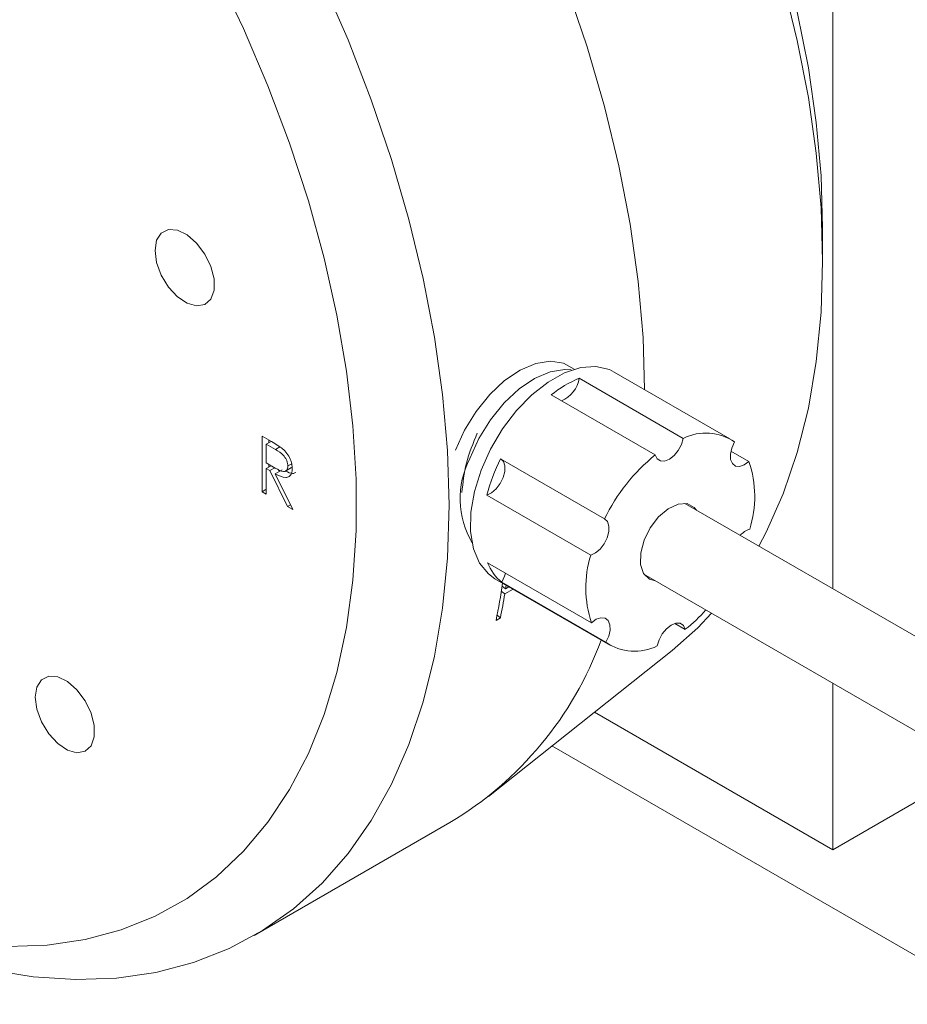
# Model space of a CAD drawing. Header units: inches. Extents: x 0.97 to 7.8, y 1.2 to 8.03.
# Tile 11 of 16: x 5.27 to 5.95, y 4.52 to 5.27. Entities that reach past the tile are written whole.
import ezdxf

# ---------------------------------------------------------------- set-up
doc = ezdxf.new("R2010")
doc.units = ezdxf.units.IN
doc.header["$MEASUREMENT"] = 0

msp = doc.modelspace()

# ---------------------------------------------------------------- linework, layer by layer
at = {"color": 7, "linetype": 'Continuous', "lineweight": 15}
for p, q in [((5.88829, 4.83342), (5.88829, 5.60269)), ((5.88051, 5.08398), (5.88051, 5.1095)), ((5.80961, 4.94812), (5.72123, 4.99915)), ((5.69437, 4.99437), (5.77392, 4.94845)), ((5.75248, 4.93576), (5.67293, 4.98168)), ((5.45186, 4.95016), (5.45923, 4.94591)), ((5.45186, 4.90763), (5.45186, 4.95016)), ((5.45894, 4.94607), (5.45516, 4.94389)), ((5.45716, 4.94504), (5.45716, 4.9471)), ((5.45516, 4.94389), (5.45516, 4.92971)), ((5.46207, 4.9399), (5.45516, 4.94389)), ((5.46557, 4.94192), (5.46207, 4.9399)), ((5.8104, 4.93867), (5.82417, 4.93072)), ((5.63419, 4.93275), (5.71374, 4.88683)), ((5.45516, 4.92971), (5.46191, 4.92576)), ((5.45891, 4.92752), (5.45516, 4.92535)), ((5.45516, 4.92535), (5.45516, 4.90572)), ((5.45785, 4.9238), (5.45516, 4.92535)), ((5.45716, 4.92651), (5.45716, 4.92854)), ((5.46158, 4.92596), (5.45785, 4.9238)), ((5.47138, 4.89636), (5.45785, 4.9238)), ((5.46724, 4.9245), (5.46194, 4.92144)), ((5.46496, 4.92319), (5.46414, 4.92486)), ((5.46933, 4.92315), (5.47448, 4.92612)), ((5.4746, 4.92903), (5.47169, 4.92735)), ((5.46194, 4.92144), (5.47547, 4.894)), ((5.45516, 4.90954), (5.45186, 4.90763)), ((5.45516, 4.90572), (5.45186, 4.90763)), ((5.70325, 4.85917), (5.6237, 4.90509)), ((5.47366, 4.89768), (5.47138, 4.89636)), ((5.47547, 4.894), (5.47138, 4.89636)), ((6.29121, 4.60083), (5.77515, 4.89874)), ((5.62427, 4.8534), (5.70382, 4.80747)), ((5.62998, 4.8411), (5.71837, 4.79007)), ((5.74391, 4.84461), (6.25996, 4.5467)), ((5.71477, 4.79251), (5.63522, 4.83843)), ((5.63552, 4.83544), (5.63543, 4.83539)), ((5.63544, 4.8355), (5.63813, 4.83343)), ((5.64379, 4.83313), (5.6375, 4.8295)), ((5.63813, 4.83343), (5.6407, 4.83491)), ((5.63484, 4.83157), (5.6375, 4.8295)), ((5.63408, 4.81112), (5.63078, 4.80922)), ((5.63158, 4.81319), (5.63408, 4.81112)), ((5.77551, 4.80243), (5.76762, 4.80699)), ((5.62496, 4.67474), (5.76547, 4.78634)), ((5.88829, 4.63386), (5.88829, 4.76126)), ((5.88829, 4.63386), (5.70599, 4.7391)), ((5.67354, 4.71332), (6.01575, 4.51577)), ((5.88829, 4.63386), (5.99864, 4.69756)), ((5.44596, 4.56836), (5.59552, 4.6547))]:
    msp.add_line(p, q, dxfattribs=at)
at = {"color": 7, "linetype": 'Continuous', "lineweight": 15, "flags": 128}
for points in [[(5.41319, 5.91901), (5.43842, 5.90365), (5.47203, 5.88074), (5.50534, 5.85521), (5.53816, 5.82719), (5.57033, 5.79685), (5.60168, 5.76432), (5.63205, 5.72979), (5.66128, 5.69344), (5.68921, 5.65544), (5.7157, 5.616), (5.74062, 5.57534), (5.76383, 5.53364), (5.78521, 5.49115), (5.80465, 5.44807), (5.82205, 5.40463), (5.83732, 5.36106), (5.85037, 5.31759), (5.86115, 5.27444), (5.86959, 5.23183), (5.87565, 5.19), (5.8793, 5.14915), (5.88051, 5.1095)], [(5.25391, 5.85346), (5.2893, 5.83018), (5.32443, 5.8042), (5.35913, 5.77565), (5.39323, 5.74467), (5.42656, 5.71142), (5.45897, 5.67605), (5.49029, 5.63874), (5.52038, 5.59966), (5.54907, 5.55901), (5.57625, 5.517), (5.60177, 5.47381), (5.6255, 5.42966), (5.64734, 5.38477), (5.66718, 5.33936), (5.68492, 5.29365), (5.70047, 5.24785), (5.71376, 5.2022), (5.72472, 5.15691), (5.7333, 5.11221), (5.73946, 5.06831), (5.74317, 5.02543), (5.74441, 4.98577)], [(5.25753, 4.55997), (5.28769, 4.56102), (5.31663, 4.56526), (5.34418, 4.57264), (5.3702, 4.58314), (5.39456, 4.59671), (5.41713, 4.61326), (5.4378, 4.63272), (5.45644, 4.65499), (5.47298, 4.67994), (5.48732, 4.70744), (5.49938, 4.73737), (5.50911, 4.76955), (5.51645, 4.80381), (5.52136, 4.84), (5.52382, 4.8779), (5.52382, 4.91733), (5.52136, 4.95807), (5.51645, 4.99993), (5.50911, 5.04267), (5.49938, 5.08608), (5.48732, 5.12993), (5.47298, 5.17399), (5.45644, 5.21803), (5.4378, 5.26183), (5.41713, 5.30515)], [(5.49778, 5.29843), (5.51762, 5.25302), (5.53535, 5.2073), (5.5509, 5.16151), (5.56419, 5.11586), (5.57516, 5.07057), (5.58374, 5.02587), (5.5899, 4.98197), (5.59361, 4.93909), (5.59484, 4.89743), (5.59361, 4.85721), (5.5899, 4.81861), (5.58374, 4.78183), (5.57516, 4.74703), (5.56419, 4.7144), (5.5509, 4.68409), (5.53535, 4.65625), (5.51762, 4.63101), (5.49778, 4.6085), (5.47594, 4.58883), (5.4522, 4.57209), (5.42668, 4.55837), (5.39951, 4.54772), (5.37081, 4.54021), (5.34073, 4.53587), (5.30941, 4.53472), (5.277, 4.53677), (5.24366, 4.542)], [(5.85033, 5.29682), (5.86113, 5.25268), (5.86958, 5.20912), (5.87564, 5.16634), (5.8793, 5.12456), (5.88051, 5.08398)], [(5.37005, 5.09206), (5.37128, 5.08283), (5.37484, 5.07318), (5.38034, 5.06415), (5.38719, 5.05673), (5.39464, 5.05172), (5.40189, 5.04965), (5.40815, 5.05076), (5.41274, 5.05492), (5.41517, 5.06169), (5.41517, 5.07032), (5.41274, 5.07989), (5.40815, 5.08936), (5.40189, 5.0977), (5.39464, 5.104), (5.38719, 5.10759), (5.38034, 5.10807), (5.37484, 5.1054), (5.37128, 5.09986), (5.37005, 5.09206)], [(5.88051, 5.08398), (5.8793, 5.04482), (5.87564, 5.00725), (5.86958, 4.97147), (5.86113, 4.93767), (5.85033, 4.906), (5.83725, 4.87662), (5.8317, 4.8661)], [(5.69061, 5.00125), (5.68241, 5.00584), (5.67233, 5.0074), (5.6611, 5.00563), (5.64926, 5.00061), (5.63736, 4.99257), (5.62595, 4.98189), (5.61557, 4.96907), (5.60671, 4.95471), (5.59977, 4.93947)], [(5.6882, 5.00072), (5.68337, 5.00103), (5.67214, 4.99926), (5.6603, 4.99424), (5.6484, 4.9862), (5.63699, 4.97552), (5.62661, 4.9627), (5.61775, 4.94833), (5.61081, 4.9331)], [(5.72123, 4.99915), (5.71754, 5.00096), (5.70717, 5.00333), (5.69558, 5.0025), (5.68323, 4.99851), (5.67058, 4.99151), (5.65813, 4.98176), (5.64635, 4.96964), (5.63569, 4.95562), (5.62657, 4.94024), (5.61933, 4.92408)], [(5.75248, 4.93576), (5.75397, 4.93278), (5.75647, 4.93115), (5.7597, 4.93105), (5.7633, 4.93249), (5.76689, 4.93531), (5.77008, 4.9392), (5.77251, 4.94375), (5.77392, 4.94845)], [(5.81322, 4.94569), (5.81108, 4.94104), (5.81003, 4.9364), (5.81017, 4.93227), (5.81149, 4.9291), (5.81384, 4.92724), (5.81698, 4.9269), (5.82055, 4.9281), (5.82417, 4.93072)], [(5.6237, 4.90509), (5.62733, 4.90676), (5.63089, 4.90978), (5.63397, 4.9138), (5.63626, 4.91841), (5.6375, 4.92309), (5.63754, 4.92733), (5.6364, 4.93067), (5.63467, 4.93247)], [(5.61933, 4.92408), (5.61425, 4.90777), (5.61153, 4.89194), (5.61128, 4.87719), (5.61349, 4.86408), (5.6181, 4.85314), (5.62491, 4.84476), (5.62998, 4.8411)], [(5.78408, 4.89359), (5.78234, 4.89567), (5.77685, 4.89852), (5.76997, 4.89817), (5.76244, 4.89468), (5.75508, 4.88841), (5.74869, 4.88005), (5.74395, 4.87051)], [(5.70325, 4.85917), (5.70688, 4.86084), (5.71044, 4.86385), (5.71352, 4.86788), (5.71581, 4.87249), (5.71705, 4.87716), (5.71709, 4.8814), (5.71595, 4.88475), (5.71374, 4.88683)], [(5.74395, 4.87051), (5.74139, 4.86081), (5.74127, 4.85201), (5.74362, 4.84506), (5.74818, 4.84072), (5.75283, 4.83946)], [(5.63522, 4.83843), (5.63736, 4.84308), (5.63803, 4.84545)], [(5.63856, 4.83615), (5.63837, 4.83491), (5.63813, 4.83343)], [(5.71477, 4.79251), (5.71691, 4.79716), (5.71796, 4.8018), (5.71782, 4.80593), (5.7165, 4.8091), (5.71414, 4.81095), (5.71101, 4.8113), (5.70744, 4.8101), (5.70382, 4.80747)], [(5.79557, 4.81479), (5.78499, 4.80366), (5.76547, 4.78634)], [(5.77551, 4.80243), (5.77402, 4.80542), (5.77152, 4.80705), (5.76829, 4.80715), (5.76468, 4.80571), (5.76109, 4.80289), (5.75791, 4.79899), (5.75548, 4.79445), (5.75407, 4.78975)], [(5.27854, 4.75052), (5.27977, 4.74129), (5.28333, 4.73165), (5.28883, 4.72262), (5.29568, 4.7152), (5.30313, 4.71018), (5.31038, 4.70812), (5.31664, 4.70923), (5.32123, 4.71339), (5.32366, 4.72016), (5.32366, 4.72879), (5.32123, 4.73836), (5.31664, 4.74783), (5.31038, 4.75616), (5.30313, 4.76247), (5.29568, 4.76606), (5.28883, 4.76654), (5.28333, 4.76387), (5.27977, 4.75833), (5.27854, 4.75052)]]:
    msp.add_lwpolyline(points, dxfattribs=at)
at = {"color": 7, "linetype": 'Continuous', "lineweight": 15}
for centre, radius, start, end in [((5.72766, 4.91364), 0.08732, 112.41213, 128.81591), ((5.67217, 4.99787), 0.02247, 292.62994, 351.04292), ((5.79122, 4.91361), 0.0389, 55.55832, 116.39931), ((5.67053, 4.90228), 0.0672, 152.7014, 210.16145), ((5.76459, 4.86747), 0.14582, 153.40764, 165.04895), ((5.84409, 4.82345), 0.14494, 129.20462, 154.07042), ((5.74539, 4.90401), 0.08318, 342.51852, 18.73022), ((5.83019, 4.8628), 0.01712, 108.57987, 137.82221), ((5.78259, 4.83418), 0.08318, 162.5188, 198.72994), ((5.65824, 4.86677), 0.03651, 201.48784, 230.91426), ((5.13581, 4.91064), 0.50525, 348.42018, 351.70573), ((5.14733, 4.911), 0.4969, 348.40512, 350.55976), ((5.6974, 4.90091), 0.12569, 308.42116, 318.29462), ((5.45544, 4.88851), 0.27257, 300.92635, 339.76116), ((5.73677, 4.82459), 0.0389, 235.55822, 296.39939)]:
    msp.add_arc(centre, radius, start, end, dxfattribs=at)
for points, knots in [([(5.45923, 4.94591), (5.46079, 4.94501), (5.46359, 4.94341), (5.46636, 4.94139), (5.46757, 4.94051)], [0, 0, 0, 0, 0.560242, 1, 1, 1, 1]), ([(5.61643, 4.95251), (5.61327, 4.94477), (5.60693, 4.92924), (5.60545, 4.91453), (5.60471, 4.90715)], [0, 0, 0, 0, 0.4983664, 1, 1, 1, 1]), ([(5.47169, 4.92735), (5.47165, 4.92799), (5.47157, 4.92929), (5.47085, 4.93141), (5.4698, 4.93344), (5.46708, 4.9371), (5.46429, 4.93866), (5.46207, 4.9399)], [0, 0, 0, 0, 0.125309, 0.250632, 0.375962, 0.501338, 1, 1, 1, 1]), ([(5.46757, 4.94051), (5.46873, 4.9394), (5.47104, 4.93718), (5.47347, 4.93291), (5.47481, 4.92884), (5.47494, 4.92657), (5.475, 4.92543)], [0, 0, 0, 0, 0.279852, 0.559492, 0.7796, 1, 1, 1, 1]), ([(5.46191, 4.92576), (5.46417, 4.92446), (5.46701, 4.92282), (5.46979, 4.92331), (5.47126, 4.92441), (5.47152, 4.92617), (5.47169, 4.92735)], [0, 0, 0, 0, 0.499878, 0.625551, 0.751198, 1, 1, 1, 1]), ([(5.475, 4.92543), (5.4749, 4.92414), (5.47471, 4.92156), (5.47288, 4.91905), (5.46874, 4.91786), (5.46474, 4.91997), (5.46194, 4.92144)], [0, 0, 0, 0, 0.187115, 0.373968, 0.560898, 1, 1, 1, 1]), ([(5.4776, 4.92226), (5.47685, 4.92192), (5.47473, 4.92096), (5.47183, 4.92251), (5.46995, 4.92351)], [0, 0, 0, 0, 0.353395, 1, 1, 1, 1])]:
    msp.add_open_spline(points, degree=3, knots=knots, dxfattribs=at)

doc.saveas('drawing.dxf')
